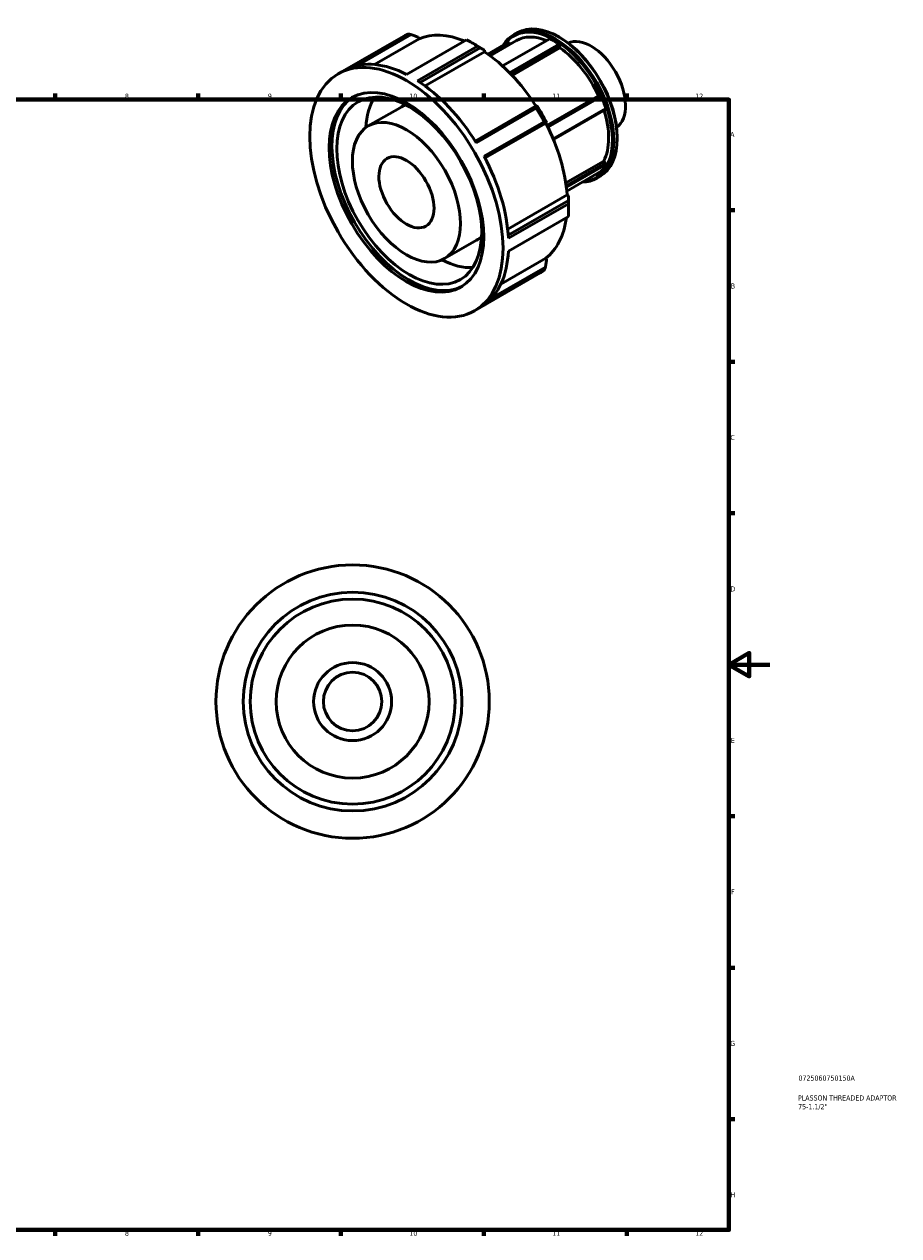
# Model space of a CAD drawing. Header units: millimetres. Extents: x -30 to 904, y -24 to 620.
# Tile 4 of 4: x 475 to 904, y 17 to 611. Entities that reach past the tile are written whole.
import ezdxf

# ---------------------------------------------------------------- set-up
doc = ezdxf.new("R2010")
doc.units = ezdxf.units.MM
for name, color, linetype, lineweight in [('Border (ISO)', 7, 'Continuous', 70), ('Title (ISO)', 7, 'Continuous', 50), ('Visible (ISO)', 7, 'Continuous', 50)]:
    doc.layers.add(name, color=color, linetype=linetype, lineweight=lineweight)
doc.styles.add('Note Text (ISO)', font='tahoma.ttf')

# ---------------------------------------------------------------- blocks, each defined once
blk = doc.blocks.new('Borders Default Border')
at = {"layer": 'Border (ISO)'}
for p, q in [((490.58, 574), (490.58, 576.9)), ((560.67, 574), (560.67, 576.9)), ((630.75, 574), (630.75, 576.9)), ((700.83, 574), (700.83, 576.9)), ((770.92, 574), (770.92, 576.9)), ((821, 519.75), (823.9, 519.75)), ((821, 445.5), (823.9, 445.5)), ((821, 371.25), (823.9, 371.25)), ((821, 222.75), (823.9, 222.75)), ((821, 148.5), (823.9, 148.5)), ((821, 74.25), (823.9, 74.25)), ((490.58, 20), (490.58, 17.1)), ((560.67, 20), (560.67, 17.1)), ((630.75, 20), (630.75, 17.1)), ((700.83, 20), (700.83, 17.1)), ((770.92, 20), (770.92, 17.1))]:
    blk.add_line(p, q, dxfattribs=at)
at = {"layer": 'Border (ISO)', "flags": 128}
for points in [[(20, 20), (20, 574), (821, 574), (821, 20), (20, 20)], [(841, 297), (821, 297), (831, 302.77), (831, 291.23), (821, 297)]]:
    blk.add_lwpolyline(points, dxfattribs=at)
at = {"layer": 'Border (ISO)', "color": 232, "true_color": 0xca0064, "char_height": 2.5, "attachment_point": 7, "style": 'Note Text (ISO)'}
for s, insert in [('8', (524.81, 574.34)), ('9', (594.88, 574.35)), ('10', (664.29, 574.35)), ('11', (734.37, 574.4)), ('12', (804.46, 574.4)), ('A', (821.59, 555.62)), ('B', (821.89, 481.37)), ('C', (821.73, 407.08)), ('D', (821.73, 332.88)), ('E', (821.94, 258.63)), ('F', (822, 184.38)), ('G', (821.61, 110.08)), ('H', (821.74, 35.88)), ('8', (524.81, 17.04)), ('9', (594.88, 17.05)), ('10', (664.29, 17.05)), ('11', (734.37, 17.1)), ('12', (804.46, 17.1))]:
    blk.add_mtext(s, dxfattribs=dict(at, insert=insert))
blk = doc.blocks.new('Title Blocks ISO')
at = {"layer": 'Title (ISO)', "color": 232, "true_color": 0xca0064, "style": 'Note Text (ISO)'}
for tag, p in [('PART_NUMBER_001', (34.08, 73.13)), ('DESCRIPTION_001', (33.84, 63.4)), ('DESCRIPTION_002', (33.92, 59.12))]:
    blk.add_attdef(tag, p, '', height=2.5, dxfattribs=at)

msp = doc.modelspace()

# ---------------------------------------------------------------- linework, layer by layer
at = {"layer": 'Visible (ISO)'}
for p, q in [((663.469, 606.109), (634.043, 589.163)), ((638.803, 590.733), (665.129, 605.893)), ((715.54, 605.786), (717.198, 606.74)), ((629.424, 586.622), (661.566, 605.131)), ((669.033, 603.817), (647.123, 591.2)), ((662.869, 586.369), (692.296, 603.314)), ((697.707, 600.198), (668.28, 583.253)), ((668.599, 604.569), (669.033, 603.817)), ((697.878, 600.177), (695.185, 601.74)), ((712.608, 601.908), (702.826, 596.275)), ((703.164, 596.033), (713.095, 601.752)), ((703.921, 595.48), (716.766, 602.877)), ((710.009, 590.458), (733.164, 603.792)), ((713.095, 601.752), (712.608, 601.908)), ((713.095, 601.752), (713.639, 601.076)), ((737.794, 601.126), (713.47, 587.118)), ((713.977, 586.597), (738.131, 600.506)), ((737.923, 604.488), (737.586, 604.684)), ((738.131, 600.506), (737.794, 601.126)), ((738.131, 600.506), (738.131, 599.357)), ((669.584, 582.395), (699.056, 599.366)), ((701.086, 597.472), (671.978, 580.71)), ((701.086, 598.182), (701.086, 597.472)), ((738.131, 599.357), (714.686, 585.856)), ((726.222, 570.712), (696.6, 553.654)), ((731.753, 561.353), (757.002, 575.893)), ((757.863, 575.972), (731.916, 561.029)), ((732.18, 560.496), (758.351, 575.567)), ((757.002, 575.893), (757.863, 575.972)), ((758.351, 575.567), (757.863, 575.972)), ((644.146, 561.058), (659.702, 570.016)), ((697.107, 552.847), (726.534, 569.793)), ((760.666, 569.598), (734.818, 554.713)), ((734.945, 554.409), (760.515, 569.134)), ((760.515, 569.134), (760.666, 569.598)), ((730.36, 563.166), (700.933, 546.22)), ((701.38, 545.374), (731.003, 562.432)), ((731.159, 562.514), (701.384, 545.368)), ((731.593, 562.766), (731.159, 562.514)), ((766.206, 555.373), (766.206, 554.983)), ((741.004, 533.122), (759.654, 543.861)), ((760.515, 542.791), (741.206, 531.671)), ((741.29, 530.996), (760.666, 542.154)), ((759.654, 543.861), (760.515, 542.791)), ((760.666, 542.154), (760.515, 542.791)), ((758.351, 538.851), (741.486, 529.14)), ((756.094, 535.363), (757.752, 536.317)), ((712.519, 510.471), (741.636, 527.238)), ((742.255, 524.543), (712.781, 507.57)), ((712.874, 506.015), (742.3, 522.961)), ((741.636, 527.238), (742.25, 526.884)), ((742.378, 522.902), (742.378, 519.788)), ((742.3, 516.704), (712.874, 499.759)), ((681.573, 496.064), (697.13, 505.022)), ((709.152, 483.538), (731.159, 496.211)), ((731.159, 496.211), (731.593, 495.459)), ((696.295, 470.5), (728.437, 489.009)), ((700.933, 473.306), (730.36, 490.251)), ((731.003, 491.798), (704.598, 476.592))]:
    msp.add_line(p, q, dxfattribs=at)
for radius in [67, 53.6, 50.25, 37.5, 19.121, 14.341]:
    msp.add_circle((636.464, 278.927), radius, dxfattribs=at)
for centre, major_axis, start_param, end_param in [((695.002, 547.07), (-33.435, 58.061), 6.2279803, 6.2831853), ((697.706, 548.627), (-31.095, 53.997), 5.6461994, 6.2083255), ((735.817, 570.574), (20.277, -35.211), 5.9763993, 9.731564), ((735.479, 570.38), (-20.038, 34.797), 2.8749388, 6.5498392), ((737.475, 571.529), (-20.277, 35.211), 3.1415927, 6.2831853), ((695.002, 547.07), (33.435, -58.061), 2.3009894, 2.415267), ((697.706, 548.627), (-31.527, 54.747), 5.4239818, 5.4958534), ((735.479, 570.38), (-18.714, 32.497), 5.6445901, 6.2831853), ((735.479, 570.38), (19.649, -34.122), 2.2748861, 2.4413703), ((737.813, 571.723), (-20.038, 34.797), 3.9289245, 5.4958534), ((753.369, 580.682), (-11.928, 20.713), 3.1933757, 6.2314023), ((697.706, 548.627), (31.095, -53.997), 1.6496169, 2.2813347), ((735.479, 570.38), (18.714, -32.497), 1.4110981, 2.2579608), ((665.575, 530.124), (-33.435, 58.061), 5.5568596, 6.2279803), ((665.575, 530.124), (33.435, -58.061), 1.6298688, 2.3009894), ((664.217, 529.342), (26.748, -46.449), 3.1668757, 6.2579023), ((678.416, 537.519), (-25.076, 43.546), 0.2858952, 0.7308252), ((678.416, 537.519), (-18.714, 32.497), 6.1342101, 6.2831853), ((697.706, 548.627), (-31.527, 54.747), 4.6385836, 4.7900618), ((735.479, 570.38), (19.649, -34.122), 1.2276885, 1.3941728), ((695.002, 547.07), (33.435, -58.061), 1.5155913, 1.6298688), ((735.479, 570.38), (18.714, -32.497), 0.3639005, 1.2004494), ((697.706, 548.627), (31.095, -53.997), 0.8641254, 1.4959366), ((665.575, 530.124), (33.435, -58.061), 0.8444706, 1.5155913), ((735.479, 570.38), (19.649, -34.122), 0.180491, 0.3469752), ((697.706, 548.627), (-31.527, 54.747), 3.9289245, 4.0046636), ((695.002, 547.07), (33.435, -58.061), 0.7301931, 0.8444706), ((697.706, 548.627), (31.095, -53.997), 0.0787272, 0.6416249), ((678.416, 537.519), (18.714, -32.497), 0, 0.1489752), ((665.575, 530.124), (33.435, -58.061), 0.0590725, 0.7301931), ((678.416, 537.519), (25.076, -43.546), 5.5523601, 5.9972901), ((695.002, 547.07), (33.435, -58.061), 0, 0.0590725)]:
    msp.add_ellipse(centre, major_axis=major_axis, ratio=0.5780931, start_param=start_param, end_param=end_param, dxfattribs=at)
for centre, major_axis in [((662.86, 528.561), (33.435, -58.061)), ((662.86, 528.561), (26.748, -46.449)), ((664.217, 529.342), (25.076, -43.546)), ((662.86, 528.561), (18.714, -32.497)), ((662.86, 528.561), (9.542, -16.57))]:
    msp.add_ellipse(centre, major_axis=major_axis, ratio=0.5780931, dxfattribs=at)
for points, weights in [([(665.129, 605.893), (664.308, 606.002), (663.469, 606.109)], [1.0003533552, 1.00023163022, 1]), ([(665.129, 605.893), (666.903, 605.217), (668.599, 604.569)], [1.00553733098, 1.0030137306, 1]), ([(699.056, 599.366), (698.389, 599.781), (697.707, 600.198)], [1.0003533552, 1.00023163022, 1]), ([(699.056, 599.366), (700.094, 598.761), (701.086, 598.182)], [1.00553733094, 1.00301373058, 1]), ([(726.813, 571.046), (726.524, 570.883), (726.222, 570.712)], [1, 1.00301373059, 1.00553733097]), ([(726.534, 569.793), (726.38, 570.257), (726.222, 570.712)], [1, 1.00023163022, 1.0003533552]), ([(731.003, 562.432), (730.686, 562.798), (730.36, 563.166)], [1.0003533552, 1.00023163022, 1]), ([(731.003, 562.432), (731.305, 562.603), (731.593, 562.766)], [1.00553733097, 1.00301373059, 1]), ([(742.25, 526.884), (742.253, 525.74), (742.255, 524.543)], [1, 1.00301373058, 1.00553733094]), ([(742.3, 522.961), (742.28, 523.759), (742.255, 524.543)], [1, 1.00023163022, 1.0003533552]), ([(731.593, 495.459), (731.305, 493.669), (731.003, 491.798)], [1, 1.00301373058, 1.00553733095]), ([(730.36, 490.251), (730.686, 491.032), (731.003, 491.798)], [1, 1.00023163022, 1.0003533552])]:
    msp.add_rational_spline(points, weights, degree=2, dxfattribs=at)

# ---------------------------------------------------------------- block references
msp.add_blockref('Borders Default Border', (0, 0))
msp.add_blockref('Title Blocks ISO', (821, 20)).add_auto_attribs({'PART_NUMBER_001': '0725060750150A', 'DESCRIPTION_001': 'PLASSON THREADED ADAPTOR', 'DESCRIPTION_002': '75-1.1/2"'})

doc.saveas('drawing.dxf')
